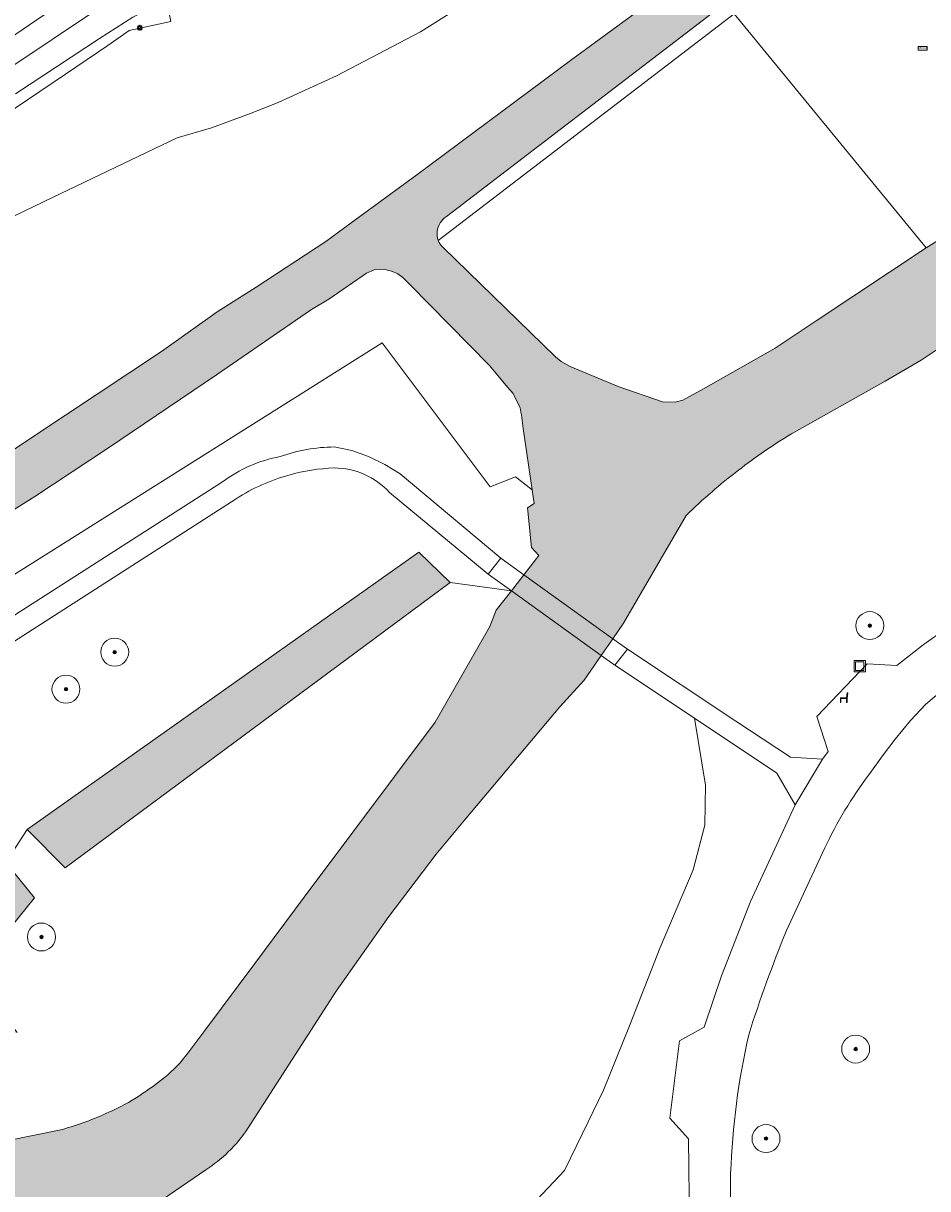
# Model space of a CAD drawing. Header units: metres. Extents: x 125349 to 128236, y 501602 to 503797.
# Tile 153 of 256: x 126909 to 126974, y 501861 to 501944. Entities that reach past the tile are written whole.
import ezdxf
from ezdxf.enums import TextEntityAlignment as Align

# ---------------------------------------------------------------- set-up
doc = ezdxf.new("R2010")
doc.units = ezdxf.units.M
doc.layers.get('0').update_dxf_attribs({"linetype": 'CONTINUOUS'})
for name, color, linetype, lineweight in [('B-WE-GK-KEERWAND_DAMWAND-G', 30, 'CONTINUOUS', 18), ('B-WE-GR-BEPLANTING_CULTUUR_BOSPLANTSOEN-GV', 90, 'CONTINUOUS', 18), ('B-WE-GR-BEPLANTING_CULTUUR_HEESTERS-GV', 90, 'CONTINUOUS', 18), ('B-WE-GR-BOOM-S-500', 90, 'CONTINUOUS', 18), ('B-WE-GR-GROENVOORZIENING-GV', 80, 'CONTINUOUS', 18), ('B-WE-IE-MEUBILAIR-S', 7, 'CONTINUOUS', 18), ('B-WE-IE-MEUBILAIR_WEGMEUBILAIR-S', 7, 'CONTINUOUS', 18), ('B-WE-IE-MEUBILAIR_WEGMEUBILAIR_AFVALBAK-S', 7, 'CONTINUOUS', 18), ('B-WE-KW-KUNSTWERK_DEK-GV', 170, 'CONTINUOUS', 18), ('B-WE-OG-TERREIN_BEGROEID-GV', 7, 'CONTINUOUS', 18), ('B-WE-OG-WATER-GV', 130, 'CONTINUOUS', 18), ('B-WE-OG-WATER_SLOOT-GV', 120, 'CONTINUOUS', 18), ('B-WE-VH-GESLOTENVERHARDING-GV', 10, 'CONTINUOUS', 18), ('B-WE-VH-GESLOTENVERHARDING_ASFALT-GV', 10, 'CONTINUOUS', 18), ('B-WE-VW-MARKERING_PICTOGRAM-G', 7, 'CONTINUOUS', 18)]:
    doc.layers.add(name, color=color, linetype=linetype, lineweight=lineweight)
doc.layers.add('B-WE-OG-WATER-V', color=7, linetype='CONTINUOUS', lineweight=18, true_color=0xbee8ff)
doc.layers.add('B-WE-OG-WATER_SLOOT-V', color=7, linetype='CONTINUOUS', lineweight=18, true_color=0x73e9ff)
doc.styles.add('NLCS-ISO', font='NLCS-ISO.ttf')

# ---------------------------------------------------------------- blocks, each defined once
blk = doc.blocks.new('SIE-WEG_AFVALBAK-SO')
at = {"color": 0, "linetype": 'ByBlock', "lineweight": 18}
for points in [[(-2, -2), (2, -2), (2, 2), (-2, 2)], [(-1.5, -1.5), (1.5, -1.5), (1.5, 1.5), (-1.5, 1.5)]]:
    blk.add_lwpolyline(points, close=True, dxfattribs=at)
blk = doc.blocks.new('SIE-MEUBILAIR_BORD_STRAATNAAM-SO')
blk.add_lwpolyline([(-1.625, -0.625), (1.625, -0.625), (1.625, 0.625), (-1.625, 0.625)], close=True)
at = {"style": 'NLCS-ISO'}
blk.add_text('straat', height=0.75, dxfattribs=at).set_placement((0, 0.07594648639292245), align=Align.MIDDLE_CENTER)
blk = doc.blocks.new('SIE-MEUBILAIR_BORD_WEGWIJZER-SO')
blk.add_lwpolyline([(-0.75, -0.75), (0.75, -0.75), (0.75, 0.75), (-0.75, 0.75)], close=True)
at = {"style": 'NLCS-ISO'}
blk.add_text('ww', height=0.75, dxfattribs=at).set_placement((0, 0.125), align=Align.MIDDLE_CENTER)
blk = doc.blocks.new('SIE-MEUBILAIR_PAAL_LICHTMAST-SO')
for points in [[(-0.625, 0), (-1, 0)], [(-0.7071067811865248, 0.7071067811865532), (-0.4419417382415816, 0.44194173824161)], [(0, 1), (0, 0.625)], [(0.44194173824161, 0.4419417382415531), (0.7071067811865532, 0.7071067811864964)], [(1, 0), (0.625, 0)], [(-0.7071067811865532, -0.7071067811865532), (-0.4419417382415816, -0.44194173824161)], [(0, -0.625), (0, -1)], [(0.4419417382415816, -0.4419417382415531), (0.7071067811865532, -0.7071067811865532)]]:
    blk.add_lwpolyline(points)
blk.add_circle((0, 0), 0.5)
blk = doc.blocks.new('SIE-WEG_ZITBANK-SO')
at = {"color": 0, "linetype": 'ByBlock', "lineweight": 18}
blk.add_lwpolyline([(-0.9124999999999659, -1.631292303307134), (-0.9124999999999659, -0.1999999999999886), (1.087500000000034, -0.1999999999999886), (1.087500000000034, -1.631292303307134), (1.287500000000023, -1.631292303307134), (1.287500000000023, -0.2124515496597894), (1.536122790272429, 1.776530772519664), (1.334566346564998, 1.776530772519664), (1.112500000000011, 0), (-1.112499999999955, 0), (-1.112499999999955, -1.631292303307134)], close=True, dxfattribs=at)
blk = doc.blocks.new('SGR-BOOM_01-SO')
at = {"linetype": 'ByBlock', "lineweight": 18}
h = blk.add_hatch(color=0, dxfattribs=at)
h.dxf.hatch_style = 1
edge = h.paths.add_edge_path()
edge.add_arc((0, 0), 0.25, 0, 360)
at = {"color": 0, "linetype": 'ByBlock', "lineweight": 18}
for radius in [2, 0.25]:
    blk.add_circle((0, 0), radius, dxfattribs=at)

msp = doc.modelspace()

# ---------------------------------------------------------------- hatches: boundary and pattern name
at = {"layer": 'B-WE-OG-WATER-V'}
msp.add_hatch(color=256, dxfattribs=at).paths.add_polyline_path([(126939.881, 501903.983), (126937.62, 501906.172), (126909.617, 501886.313), (126912.331, 501883.576)])
h = msp.add_hatch(color=256, dxfattribs=at)
edge = h.paths.add_edge_path()
edge.add_line((126894.983, 501872.929), (126895.695, 501870.726))
edge.add_arc((126900.2997193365, 501896.3478502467), 26.03233854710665, 259.8116521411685, 273.6390271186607)
edge.add_arc((126900.0997031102, 501897.0534247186), 26.74963357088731, 273.9706634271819, 289.1823883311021)
edge.add_line((126908.889, 501871.789), (126905.719, 501875.988))
edge.add_line((126905.719, 501875.988), (126910.142, 501881.414))
edge.add_line((126910.142, 501881.414), (126908.079, 501883.954))
edge.add_line((126908.079, 501883.954), (126894.983, 501872.929))
at = {"layer": 'B-WE-OG-WATER_SLOOT-V'}
h = msp.add_hatch(color=256, dxfattribs=at)
edge = h.paths.add_edge_path()
edge.add_line((127094.3, 501993.814), (127096.143, 501994.743))
edge.add_line((127096.143, 501994.743), (127100.236, 501997.202))
edge.add_line((127100.236, 501997.202), (127103.694, 501999.28))
edge.add_line((127103.694, 501999.28), (127104.776, 502000))
edge.add_line((127104.776, 502000), (127105.553, 502000.518))
edge.add_line((127105.553, 502000.518), (127108.717, 502002.751))
edge.add_arc((127072.174506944, 502049.8297442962), 59.59666067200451, 307.8185929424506, 318.0726703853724)
edge.add_arc((127071.8661325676, 502049.9576134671), 59.91163227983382, 318.1787457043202, 328.3553430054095)
edge.add_line((127122.87, 502018.525), (127126.861, 502024.853))
edge.add_line((127126.861, 502024.853), (127132.166, 502033.477))
edge.add_line((127132.166, 502033.477), (127132.671, 502034.425))
edge.add_arc((127130.1143154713, 502035.3242463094), 2.710217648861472, 340.6220229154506, 381.6695027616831)
edge.add_arc((127130.1437127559, 502035.2561767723), 2.709046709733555, 23.23719465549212, 44.67900046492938)
edge.add_arc((127130.1356300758, 502035.2505256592), 2.718767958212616, 44.64391315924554, 65.98737231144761)
edge.add_arc((127129.5055395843, 502033.7402402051), 4.35492962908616, 66.50091413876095, 89.493987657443)
edge.add_line((127129.544, 502038.095), (127127.738, 502037.935))
edge.add_line((127127.738, 502037.935), (127127.326, 502037.866))
edge.add_line((127127.326, 502037.866), (127127.051, 502037.715))
edge.add_line((127127.051, 502037.715), (127126.379, 502036.894))
edge.add_line((127126.379, 502036.894), (127125.6, 502035.986))
edge.add_line((127125.6, 502035.986), (127123.881, 502033.43))
edge.add_line((127123.881, 502033.43), (127123.342, 502032.674))
edge.add_line((127123.342, 502032.674), (127123.422, 502032.273))
edge.add_line((127123.422, 502032.273), (127122.402, 502030.393))
edge.add_line((127122.402, 502030.393), (127121.394, 502028.605))
edge.add_line((127121.394, 502028.605), (127120.385, 502026.841))
edge.add_line((127120.385, 502026.841), (127118.609, 502024.124))
edge.add_line((127118.609, 502024.124), (127116.855, 502021.466))
edge.add_line((127116.855, 502021.466), (127114.621, 502018.291))
edge.add_line((127114.621, 502018.291), (127113.314, 502016.537))
edge.add_line((127113.314, 502016.537), (127111.824, 502015.197))
edge.add_line((127111.824, 502015.197), (127110.793, 502013.902))
edge.add_line((127110.793, 502013.902), (127109.269, 502012.297))
edge.add_line((127109.269, 502012.297), (127107.045, 502009.971))
edge.add_line((127107.045, 502009.971), (127105.498, 502008.423))
edge.add_line((127105.498, 502008.423), (127104.73, 502007.575))
edge.add_line((127104.73, 502007.575), (127103.045, 502006.131))
edge.add_line((127103.045, 502006.131), (127100.937, 502004.275))
edge.add_line((127100.937, 502004.275), (127098.679, 502002.636))
edge.add_line((127098.679, 502002.636), (127096.41, 502001.341))
edge.add_line((127096.41, 502001.341), (127094.221, 502000.252))
edge.add_line((127094.221, 502000.252), (127093.34, 502000.05))
edge.add_line((127093.34, 502000.05), (127092.481, 502000.131))
edge.add_line((127092.481, 502000.131), (127092.108, 502000.067))
edge.add_line((127092.108, 502000.067), (127091.654, 501999.791))
edge.add_line((127091.654, 501999.791), (127091.524, 501999.683))
edge.add_line((127091.524, 501999.683), (127090.811, 501999.094))
edge.add_line((127090.811, 501999.094), (127089.807, 501998.316))
edge.add_line((127089.807, 501998.316), (127088.17, 501997.473))
edge.add_line((127088.17, 501997.473), (127086.678, 501996.906))
edge.add_line((127086.678, 501996.906), (127084.069, 501996.241))
edge.add_line((127084.069, 501996.241), (127080.811, 501995.139))
edge.add_line((127080.811, 501995.139), (127077.57, 501993.989))
edge.add_line((127077.57, 501993.989), (127073.485, 501993.032))
edge.add_line((127073.485, 501993.032), (127069.644, 501992.368))
edge.add_line((127069.644, 501992.368), (127065.787, 501991.854))
edge.add_line((127065.787, 501991.854), (127056.618, 501991.488))
edge.add_line((127056.618, 501991.488), (127050.155, 501990.937))
edge.add_line((127050.155, 501990.937), (127045.364, 501990.021))
edge.add_line((127045.364, 501990.021), (127043.05, 501989.373))
edge.add_line((127043.05, 501989.373), (127042.279, 501989.236))
edge.add_arc((127041.9708636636, 501992.0542308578), 2.835026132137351, 249.54278886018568, 276.23975136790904, ccw=False)
edge.add_arc((127041.9620549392, 501992.0352165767), 2.814132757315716, 217.7849215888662, 249.5755185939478, ccw=False)
edge.add_line((127039.738, 501990.311), (127040.261, 501992.857))
edge.add_line((127040.261, 501992.857), (127037.816, 501993.53))
edge.add_line((127037.816, 501993.53), (127035.903, 501992.196))
edge.add_arc((127032.9114983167, 501995.9578947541), 4.806343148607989, 284.8461400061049, 308.49212117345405, ccw=False)
edge.add_arc((127032.9089896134, 501995.9252392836), 4.775432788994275, 253.9912384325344, 284.9756237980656, ccw=False)
edge.add_line((127031.592, 501991.335), (127023.547, 501992.408))
edge.add_arc((127020.0261086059, 501962.7450892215), 29.87113911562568, 83.23084807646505, 95.72952152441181)
edge.add_arc((127020.2822160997, 501961.5766969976), 31.05956958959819, 95.98443235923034, 103.6812512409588)
edge.add_arc((127016.7233418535, 501972.3740419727), 19.74754395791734, 101.0571479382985, 115.8341540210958)
edge.add_arc((127016.8106758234, 501972.3871306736), 19.77400040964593, 116.0784437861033, 130.3990588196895)
edge.add_line((127003.995, 501987.446), (127001.785, 501985.57))
edge.add_line((127001.785, 501985.57), (127000, 501984.055))
edge.add_line((127000, 501984.055), (126997.219, 501981.694))
edge.add_line((126997.219, 501981.694), (126991.217, 501976.387))
edge.add_line((126991.217, 501976.387), (126984.583, 501970.478))
edge.add_line((126984.583, 501970.478), (126976.179, 501963.242))
edge.add_line((126976.179, 501963.242), (126968.434, 501956.598))
edge.add_line((126968.434, 501956.598), (126968.472, 501955.747))
edge.add_line((126968.472, 501955.747), (126968.621, 501955.492))
edge.add_arc((126970.0251317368, 501955.5821526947), 1.407022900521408, 183.6736500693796, 207.8430974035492)
edge.add_arc((126970.0384172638, 501955.5837590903), 1.419528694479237, 207.6499781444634, 262.6167598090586)
edge.add_arc((126970.023397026, 501955.7334820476), 1.566452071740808, 263.8654411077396, 302.0651435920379)
edge.add_line((126970.855, 501954.406), (126986.945, 501967.94))
edge.add_arc((126988.3309801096, 501966.8341456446), 1.773091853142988, 89.06220792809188, 141.4141178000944, ccw=False)
edge.add_arc((126988.39967833, 501966.7736629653), 1.833766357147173, 40.31129564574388, 91.23984076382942, ccw=False)
edge.add_line((126989.798, 501967.96), (126999.488, 501960.161))
edge.add_arc((126983.8168688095, 501950.9719051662), 18.1665576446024, 27.02354249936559, 30.386117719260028, ccw=False)
edge.add_arc((126993.1014530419, 501955.5249958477), 7.828625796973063, 19.544689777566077, 28.213130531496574, ccw=False)
edge.add_arc((126993.9527724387, 501956.0313942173), 6.859646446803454, 2.2775627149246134, 17.93729103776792, ccw=False)
edge.add_arc((126990.0362268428, 501954.8077207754), 10.87420828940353, -6.885817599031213, 7.908929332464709, ccw=False)
edge.add_arc((126990.4989828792, 501954.7087628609), 10.40301381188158, 340.62752329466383, 353.34970958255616, ccw=False)
edge.add_line((127000.313, 501951.258), (127000, 501950.366))
edge.add_line((127000, 501950.366), (126998.793, 501946.425))
edge.add_arc((126988.5183344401, 501949.9312962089), 10.85646652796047, 323.59433513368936, 341.15746027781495, ccw=False)
edge.add_arc((126987.5158998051, 501950.8352928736), 12.20050262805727, 313.28562210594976, 322.9714924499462, ccw=False)
edge.add_line((126995.881, 501941.954), (126987.298, 501936.175))
edge.add_line((126987.298, 501936.175), (126978.083, 501930.612))
edge.add_line((126978.083, 501930.612), (126976.361, 501929.482))
edge.add_line((126976.361, 501929.482), (126973.929, 501927.959))
edge.add_line((126973.929, 501927.959), (126966.054, 501922.717))
edge.add_line((126966.054, 501922.717), (126963.126, 501920.758))
edge.add_line((126963.126, 501920.758), (126957.782, 501917.731))
edge.add_line((126957.782, 501917.731), (126956.522, 501917.049))
edge.add_line((126956.522, 501917.049), (126955.97, 501916.907))
edge.add_line((126955.97, 501916.907), (126955.07, 501916.919))
edge.add_line((126955.07, 501916.919), (126951.885, 501918.014))
edge.add_line((126951.885, 501918.014), (126948.455, 501919.463))
edge.add_line((126948.455, 501919.463), (126947.81, 501919.822))
edge.add_line((126947.81, 501919.822), (126947.409, 501920.152))
edge.add_line((126947.409, 501920.152), (126939.368, 501927.968))
edge.add_arc((126940.3177504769, 501928.9804031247), 1.388159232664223, 200.9085704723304, 226.8288644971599, ccw=False)
edge.add_arc((126940.343103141, 501928.9851634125), 1.41354878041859, 174.526307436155, 200.7220775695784, ccw=False)
edge.add_arc((126940.4712310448, 501928.9166319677), 1.548642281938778, 124.10008010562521, 172.4541110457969, ccw=False)
edge.add_line((126939.603, 501930.199), (126959.424, 501945.373))
edge.add_arc((126958.2740042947, 501946.8604293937), 1.880142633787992, 307.7091535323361, 353.7578436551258)
edge.add_arc((126958.2947797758, 501946.8518413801), 1.858567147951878, 353.9513867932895, 392.2281395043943)
edge.add_arc((126958.3121256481, 501946.855878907), 1.84174979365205, 32.40966147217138, 49.38725333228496)
edge.add_arc((126958.8446491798, 501946.2843207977), 2.079341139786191, 71.30910393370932, 101.8966302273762)
edge.add_arc((126958.7557158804, 501945.87810226), 2.464424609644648, 97.92333546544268, 132.0530169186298)
edge.add_line((126957.105, 501947.708), (126948.566, 501941.421))
edge.add_line((126948.566, 501941.421), (126937.497, 501933.173))
edge.add_line((126937.497, 501933.173), (126932.798, 501929.737))
edge.add_line((126932.798, 501929.737), (126930.979, 501928.412))
edge.add_line((126930.979, 501928.412), (126925.981, 501925.131))
edge.add_line((126925.981, 501925.131), (126923.206, 501923.369))
edge.add_line((126923.206, 501923.369), (126919.215, 501920.524))
edge.add_line((126919.215, 501920.524), (126912.349, 501915.968))
edge.add_line((126912.349, 501915.968), (126908.159, 501913.176))
edge.add_line((126908.159, 501913.176), (126902.659, 501909.702))
edge.add_line((126902.659, 501909.702), (126896.303, 501905.839))
edge.add_line((126896.303, 501905.839), (126889.998, 501902.026))
edge.add_line((126889.998, 501902.026), (126885.308, 501899.241))
edge.add_line((126885.308, 501899.241), (126880.517, 501896.357))
edge.add_line((126880.517, 501896.357), (126876.43, 501893.813))
edge.add_line((126876.43, 501893.813), (126870.678, 501890.242))
edge.add_line((126870.678, 501890.242), (126864.571, 501886.226))
edge.add_line((126864.571, 501886.226), (126859.018, 501882.603))
edge.add_line((126859.018, 501882.603), (126851.851, 501877.901))
edge.add_line((126851.851, 501877.901), (126850.136, 501876.875))
edge.add_line((126850.136, 501876.875), (126848.322, 501875.9))
edge.add_line((126848.322, 501875.9), (126847.775, 501875.536))
edge.add_arc((126857.3467040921, 501859.2482388), 18.89202699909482, 120.4411506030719, 125.0247450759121)
edge.add_arc((126855.0687888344, 501864.2127184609), 13.55498283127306, 129.1871421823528, 144.6200388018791)
edge.add_line((126844.017, 501872.061), (126843.198, 501870.937))
edge.add_line((126843.198, 501870.937), (126842.472, 501869.753))
edge.add_line((126842.472, 501869.753), (126841.862, 501868.503))
edge.add_line((126841.862, 501868.503), (126841.397, 501867.193))
edge.add_line((126841.397, 501867.193), (126840.52, 501865.255))
edge.add_line((126840.52, 501865.255), (126839.612, 501861.166))
edge.add_line((126839.612, 501861.166), (126839.333, 501859.119))
edge.add_line((126839.333, 501859.119), (126839.109, 501857.421))
edge.add_line((126839.109, 501857.421), (126839.016, 501854.371))
edge.add_line((126839.016, 501854.371), (126839.2, 501839.162))
edge.add_line((126839.2, 501839.162), (126839.32, 501836.919))
edge.add_arc((126849.5812862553, 501836.3098246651), 10.27935261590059, 176.6025449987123, 193.2602676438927)
edge.add_arc((126856.6804769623, 501836.1403622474), 17.24389925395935, 187.2908649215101, 203.443394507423)
edge.add_arc((126854.7775780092, 501834.0357173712), 14.70767912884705, 198.8655962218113, 217.1582815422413)
edge.add_arc((126852.3514912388, 501834.4327446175), 13.13538648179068, 224.9545161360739, 251.6123233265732)
edge.add_arc((126852.1765184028, 501841.3615900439), 19.79546597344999, 258.4351968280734, 269.211200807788)
edge.add_arc((126853.2741421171, 501835.8574207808), 14.35495857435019, 264.5229344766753, 280.9748022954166)
edge.add_line((126856.007, 501821.765), (126855.99, 501822.83))
edge.add_line((126855.99, 501822.83), (126859.72, 501823.78))
edge.add_line((126859.72, 501823.78), (126867.12, 501825.02))
edge.add_line((126867.12, 501825.02), (126875.35, 501825.43))
edge.add_line((126875.35, 501825.43), (126881.98, 501825.26))
edge.add_line((126881.98, 501825.26), (126885.95, 501824.72))
edge.add_line((126885.95, 501824.72), (126886.459, 501823.989))
edge.add_arc((126876.1104879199, 501737.4800045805), 87.12575962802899, 82.39298488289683, 83.17849103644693, ccw=False)
edge.add_arc((126870.6783829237, 501685.7835347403), 139.0940101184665, 80.83542543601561, 82.9940563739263, ccw=False)
edge.add_arc((126880.7049492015, 501741.3864494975), 82.6105111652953, 73.76572448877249, 81.55859363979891, ccw=False)
edge.add_arc((126867.4955321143, 501716.1480189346), 110.67862690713, 66.81885631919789, 70.85154221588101, ccw=False)
edge.add_line((126911.063, 501817.891), (126921.096, 501813.152))
edge.add_line((126921.096, 501813.152), (126930.683, 501808.566))
edge.add_line((126930.683, 501808.566), (126934.01, 501806.918))
edge.add_line((126934.01, 501806.918), (126935.994, 501805.79))
edge.add_line((126935.994, 501805.79), (126938.672, 501804.152))
edge.add_line((126938.672, 501804.152), (126940.06, 501803.282))
edge.add_line((126940.06, 501803.282), (126941.897, 501802.403))
edge.add_arc((126943.4544909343, 501806.8975667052), 4.756774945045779, 250.8873925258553, 290.1872076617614)
edge.add_arc((126943.6462862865, 501806.9080202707), 4.703985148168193, 287.9500896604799, 328.896370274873)
edge.add_line((126947.674, 501804.478), (126949.077, 501807.907))
edge.add_line((126949.077, 501807.907), (126949.128, 501808.094))
edge.add_line((126949.128, 501808.094), (126949.728, 501810.271))
edge.add_line((126949.728, 501810.271), (126952.821, 501821.507))
edge.add_arc((126945.8884696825, 501822.9263104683), 7.076328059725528, 348.4296131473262, 381.3539312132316)
edge.add_arc((126945.9670814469, 501822.9284563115), 7.002382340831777, 21.57179616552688, 59.45306834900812)
edge.add_line((126949.526, 501828.959), (126948.971, 501829.382))
edge.add_line((126948.971, 501829.382), (126947.051, 501830.845))
edge.add_line((126947.051, 501830.845), (126944.269, 501832.135))
edge.add_line((126944.269, 501832.135), (126941.824, 501832.57))
edge.add_line((126941.824, 501832.57), (126939.125, 501832.657))
edge.add_line((126939.125, 501832.657), (126934.92, 501832.318))
edge.add_arc((126918.2860756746, 501917.059476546), 86.35858547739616, 275.96197164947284, 281.10540869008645, ccw=False)
edge.add_arc((126918.0783958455, 501923.0591126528), 92.34828099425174, 271.0036638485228, 275.7034891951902, ccw=False)
edge.add_line((126919.696, 501830.725), (126912.035, 501830.137))
edge.add_line((126912.035, 501830.137), (126907.908, 501830.045))
edge.add_line((126907.908, 501830.045), (126903.781, 501829.952))
edge.add_line((126903.781, 501829.952), (126894.231, 501830.083))
edge.add_arc((126894.9605259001, 501865.0902942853), 35.01489484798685, 254.8271296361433, 268.8061714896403, ccw=False)
edge.add_arc((126899.1627569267, 501875.5028926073), 46.18354192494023, 248.6287058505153, 253.1763546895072, ccw=False)
edge.add_arc((126899.1156494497, 501875.4233204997), 46.092277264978, 245.0545609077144, 248.6471919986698, ccw=False)
edge.add_arc((126869.0299840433, 501809.7143579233), 26.17906461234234, 66.00471687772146, 74.90396339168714)
edge.add_arc((126859.970430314, 501780.3103110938), 56.93826128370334, 73.80806731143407, 78.60892617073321)
edge.add_arc((126875.0315377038, 501847.2840304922), 11.7914230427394, 230.5801157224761, 251.120078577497, ccw=False)
edge.add_arc((126875.1198958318, 501846.338165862), 11.13694188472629, 210.0100692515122, 227.1368803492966, ccw=False)
edge.add_arc((126874.4510878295, 501847.4499399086), 11.1893039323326, 199.6895500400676, 216.6676301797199, ccw=False)
edge.add_arc((126877.9412468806, 501850.7443435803), 15.70390079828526, 190.0644320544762, 206.7338309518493, ccw=False)
edge.add_arc((126879.0909074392, 501850.9289563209), 16.86814316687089, 178.2095069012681, 189.9994274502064, ccw=False)
edge.add_arc((126869.5455057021, 501851.3504144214), 7.315267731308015, 152.8546565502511, 179.1729874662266, ccw=False)
edge.add_arc((126868.6526056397, 501852.0952639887), 6.186157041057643, 124.9137945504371, 155.2210206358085, ccw=False)
edge.add_arc((126874.7596681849, 501840.2170631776), 19.50414726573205, 104.46425832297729, 119.646476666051, ccw=False)
edge.add_arc((126877.867389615, 501828.299613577), 31.82010800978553, 98.16711275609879, 104.5228231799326, ccw=False)
edge.add_line((126873.347, 501859.797), (126874.05, 501860.239))
edge.add_line((126874.05, 501860.239), (126875.855, 501860.2))
edge.add_line((126875.855, 501860.2), (126876.542, 501859.347))
edge.add_line((126876.542, 501859.347), (126879.887, 501858.95))
edge.add_line((126879.887, 501858.95), (126884.422, 501857.836))
edge.add_line((126884.422, 501857.836), (126887.813, 501857.138))
edge.add_line((126887.813, 501857.138), (126888.837, 501856.948))
edge.add_line((126888.837, 501856.948), (126889.858, 501856.759))
edge.add_line((126889.858, 501856.759), (126895.046, 501855.886))
edge.add_line((126895.046, 501855.886), (126898.191, 501855.491))
edge.add_line((126898.191, 501855.491), (126901.389, 501855.297))
edge.add_line((126901.389, 501855.297), (126904.538, 501855.152))
edge.add_line((126904.538, 501855.152), (126907.739, 501855.601))
edge.add_line((126907.739, 501855.601), (126913.64, 501857.265))
edge.add_line((126913.64, 501857.265), (126918.073, 501858.981))
edge.add_line((126918.073, 501858.981), (126922.386, 501861.954))
edge.add_arc((126917.0523135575, 501870.3481392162), 9.945339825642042, 302.4321219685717, 314.3137591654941)
edge.add_arc((126916.8905231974, 501870.5646311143), 10.21333145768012, 314.1147564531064, 326.7316807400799)
edge.add_line((126925.43, 501864.962), (126928.575, 501869.846))
edge.add_line((126928.575, 501869.846), (126931.719, 501874.729))
edge.add_line((126931.719, 501874.729), (126935.495, 501880.078))
edge.add_line((126935.495, 501880.078), (126938.859, 501884.533))
edge.add_line((126938.859, 501884.533), (126940.907, 501886.977))
edge.add_line((126940.907, 501886.977), (126947.717, 501895.102))
edge.add_line((126947.717, 501895.102), (126949.461, 501897.01))
edge.add_line((126949.461, 501897.01), (126950.681, 501898.771))
edge.add_line((126950.681, 501898.771), (126951.512, 501899.971))
edge.add_line((126951.512, 501899.971), (126952.273, 501901.07))
edge.add_line((126952.273, 501901.07), (126956.754, 501908.795))
edge.add_arc((126986.7542065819, 501877.8310085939), 43.11358438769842, 127.50723569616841, 134.0942847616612, ccw=False)
edge.add_arc((126983.4737330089, 501882.6484127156), 37.29616382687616, 120.9566175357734, 128.0154452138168, ccw=False)
edge.add_line((126964.289, 501914.632), (126970.994, 501918.396))
edge.add_line((126970.994, 501918.396), (126973.565, 501919.911))
edge.add_line((126973.565, 501919.911), (126976.14, 501921.625))
edge.add_line((126976.14, 501921.625), (126976.746, 501922.017))
edge.add_line((126976.746, 501922.017), (126979.479, 501923.288))
edge.add_line((126979.479, 501923.288), (126981.27, 501923.97))
edge.add_line((126981.27, 501923.97), (126984.841, 501925.105))
edge.add_line((126984.841, 501925.105), (126988.206, 501926.158))
edge.add_line((126988.206, 501926.158), (126992.628, 501927.647))
edge.add_line((126992.628, 501927.647), (126996.345, 501928.795))
edge.add_line((126996.345, 501928.795), (127000, 501929.904))
edge.add_line((127000, 501929.904), (127002.528, 501930.572))
edge.add_line((127002.528, 501930.572), (127008.716, 501934.368))
edge.add_arc((127002.5191024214, 501944.5370902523), 11.90848168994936, 301.3575297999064, 318.4852773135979)
edge.add_arc((127002.6177289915, 501944.4213750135), 11.75795329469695, 318.5889489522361, 331.055665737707)
edge.add_line((127012.907, 501938.731), (127013.632, 501940.336))
edge.add_line((127013.632, 501940.336), (127014.454, 501942.154))
edge.add_line((127014.454, 501942.154), (127015.242, 501945.224))
edge.add_line((127015.242, 501945.224), (127015.979, 501948.092))
edge.add_line((127015.979, 501948.092), (127016.959, 501951.785))
edge.add_line((127016.959, 501951.785), (127017.656, 501954.412))
edge.add_line((127017.656, 501954.412), (127021.095, 501960.901))
edge.add_line((127021.095, 501960.901), (127023.307, 501965.075))
edge.add_line((127023.307, 501965.075), (127027.412, 501969.672))
edge.add_line((127027.412, 501969.672), (127030.113, 501972.697))
edge.add_line((127030.113, 501972.697), (127033.87, 501975.414))
edge.add_line((127033.87, 501975.414), (127036.547, 501977.348))
edge.add_arc((127062.5423525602, 501938.4974888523), 46.74527324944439, 115.38326092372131, 123.7869649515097, ccw=False)
edge.add_arc((127062.6018677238, 501938.3347328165), 46.91783207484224, 108.09949016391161, 115.36372276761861, ccw=False)
edge.add_line((127048.026, 501982.931), (127052.962, 501984.22))
edge.add_line((127052.962, 501984.22), (127057.127, 501985.308))
edge.add_line((127057.127, 501985.308), (127074.025, 501986.845))
edge.add_line((127074.025, 501986.845), (127083.397, 501988.611))
edge.add_line((127083.397, 501988.611), (127087.964, 501990.59))
edge.add_line((127087.964, 501990.59), (127090.992, 501991.902))
edge.add_line((127090.992, 501991.902), (127094.3, 501993.814))
edge = h.paths.add_edge_path(flags=16)
edge.add_line((127014.837, 501988.419), (127018.479, 501989.388))
edge.add_line((127018.479, 501989.388), (127022.961, 501988.907))
edge.add_line((127022.961, 501988.907), (127026.668, 501988.509))
edge.add_line((127026.668, 501988.509), (127029.809, 501987.799))
edge.add_arc((127028.9257324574, 501985.6969579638), 2.280075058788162, 21.510580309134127, 67.20809783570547, ccw=False)
edge.add_arc((127028.7612601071, 501985.699859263), 2.432844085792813, -2.894683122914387, 20.026544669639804, ccw=False)
edge.add_line((127031.191, 501985.577), (127030.226, 501984.144))
edge.add_line((127030.226, 501984.144), (127027.954, 501981.011))
edge.add_line((127027.954, 501981.011), (127025.362, 501977.438))
edge.add_line((127025.362, 501977.438), (127016.107, 501966.216))
edge.add_arc((127007.3687921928, 501979.3228762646), 15.75266584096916, 292.67697263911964, 303.6909460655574, ccw=False)
edge.add_arc((127007.0780430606, 501980.2218344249), 16.69440603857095, 285.1284006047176, 292.40821647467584, ccw=False)
edge.add_line((127011.435, 501964.106), (127008.773, 501963.85))
edge.add_line((127008.773, 501963.85), (127006.138, 501963.596))
edge.add_line((127006.138, 501963.596), (127004.174, 501963.828))
edge.add_line((127004.174, 501963.828), (127002.183, 501964.063))
edge.add_arc((127003.0474814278, 501972.970569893), 8.949420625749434, 250.0912732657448, 264.4567930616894, ccw=False)
edge.add_arc((127003.1054204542, 501973.182439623), 9.16837481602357, 234.77343575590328, 250.20169875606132, ccw=False)
edge.add_line((126997.817, 501965.693), (126992.384, 501970.482))
edge.add_arc((126993.0547178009, 501971.6144854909), 1.316201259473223, 135.7450269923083, 239.3637393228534, ccw=False)
edge.add_line((126992.112, 501972.533), (126996.419, 501976.414))
edge.add_line((126996.419, 501976.414), (127000, 501979.604))
edge.add_line((127000, 501979.604), (127002.591, 501981.946))
edge.add_line((127002.591, 501981.946), (127003.701, 501982.986))
edge.add_line((127003.701, 501982.986), (127010.543, 501987.275))
edge.add_line((127010.543, 501987.275), (127014.837, 501988.419))
edge = h.paths.add_edge_path(flags=16)
edge.add_line((126861.841, 501880.055), (126861.827, 501880.109))
edge.add_line((126861.827, 501880.109), (126863.5, 501881.239))
edge.add_line((126863.5, 501881.239), (126865.307, 501882.428))
edge.add_line((126865.307, 501882.428), (126870.87, 501886.088))
edge.add_line((126870.87, 501886.088), (126878.239, 501890.886))
edge.add_line((126878.239, 501890.886), (126886.915, 501896.167))
edge.add_line((126886.915, 501896.167), (126890.143, 501898.122))
edge.add_line((126890.143, 501898.122), (126895.336, 501901.101))
edge.add_line((126895.336, 501901.101), (126901.841, 501904.911))
edge.add_line((126901.841, 501904.911), (126910.167, 501910.146))
edge.add_line((126910.167, 501910.146), (126915.417, 501913.624))
edge.add_line((126915.417, 501913.624), (126923.142, 501918.868))
edge.add_line((126923.142, 501918.868), (126929.959, 501923.524))
edge.add_line((126929.959, 501923.524), (126931.181, 501924.282))
edge.add_line((126931.181, 501924.282), (126933.884, 501926.129))
edge.add_line((126933.884, 501926.129), (126934.434, 501926.378))
edge.add_line((126934.434, 501926.378), (126934.884, 501926.427))
edge.add_line((126934.884, 501926.427), (126935.284, 501926.377))
edge.add_line((126935.284, 501926.377), (126935.684, 501926.276))
edge.add_line((126935.684, 501926.276), (126936.134, 501926.076))
edge.add_line((126936.134, 501926.076), (126936.484, 501925.825))
edge.add_line((126936.484, 501925.825), (126936.983, 501925.325))
edge.add_line((126936.983, 501925.325), (126942.677, 501919.516))
edge.add_line((126942.677, 501919.516), (126943.976, 501917.964))
edge.add_line((126943.976, 501917.964), (126944.375, 501917.514))
edge.add_line((126944.375, 501917.514), (126944.625, 501917.013))
edge.add_line((126944.625, 501917.013), (126944.862, 501916.569))
edge.add_arc((126932.2976438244, 501913.9530852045), 12.83378573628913, 4.714932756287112, 11.761036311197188, ccw=False)
edge.add_line((126945.088, 501915.008), (126945.727, 501910.623))
edge.add_line((126945.727, 501910.623), (126945.871, 501909.64))
edge.add_line((126945.871, 501909.64), (126945.403, 501909.347))
edge.add_line((126945.403, 501909.347), (126945.7, 501906.487))
edge.add_line((126945.7, 501906.487), (126946.225, 501905.913))
edge.add_line((126946.225, 501905.913), (126945.152, 501904.548))
edge.add_line((126945.152, 501904.548), (126944.249, 501903.4))
edge.add_line((126944.249, 501903.4), (126943.16, 501902.015))
edge.add_line((126943.16, 501902.015), (126942.706, 501900.831))
edge.add_line((126942.706, 501900.831), (126938.793, 501893.988))
edge.add_line((126938.793, 501893.988), (126932.982, 501886.216))
edge.add_line((126932.982, 501886.216), (126929.414, 501881.464))
edge.add_line((126929.414, 501881.464), (126925.896, 501876.712))
edge.add_line((126925.896, 501876.712), (126922.328, 501871.91))
edge.add_line((126922.328, 501871.91), (126921.104, 501870.29))
edge.add_arc((126913.0816770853, 501876.3703941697), 10.06622363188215, 309.1131973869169, 322.84026134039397, ccw=False)
edge.add_arc((126908.3914626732, 501881.9776876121), 17.37606990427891, 302.2360204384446, 309.4487293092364, ccw=False)
edge.add_arc((126910.0494661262, 501878.5397509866), 13.59051942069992, 293.36825120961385, 304.0549988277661, ccw=False)
edge.add_arc((126905.8216429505, 501887.0204741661), 23.0583304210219, 285.8698117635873, 294.65362208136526, ccw=False)
edge.add_line((126912.127, 501864.841), (126904.099, 501863.207))
edge.add_arc((126898.2382230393, 501881.3821875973), 19.09675759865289, 276.3066631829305, 287.8724524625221, ccw=False)
edge.add_arc((126898.8175826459, 501881.1487055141), 18.80909496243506, 261.042583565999, 274.6304024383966, ccw=False)
edge.add_line((126895.889, 501862.569), (126886.838, 501866.005))
edge.add_line((126886.838, 501866.005), (126884.942, 501866.771))
edge.add_line((126884.942, 501866.771), (126881.07, 501868.337))
edge.add_line((126881.07, 501868.337), (126878.833, 501869.269))
edge.add_line((126878.833, 501869.269), (126875.949, 501870.26))
edge.add_line((126875.949, 501870.26), (126874.139, 501870.722))
edge.add_line((126874.139, 501870.722), (126861.881, 501868.031))
edge.add_line((126861.881, 501868.031), (126858.582, 501866.336))
edge.add_line((126858.582, 501866.336), (126849.939, 501862.078))
edge.add_line((126849.939, 501862.078), (126849.049, 501861.061))
edge.add_line((126849.049, 501861.061), (126847.396, 501860.87))
edge.add_line((126847.396, 501860.87), (126845.998, 501860.743))
edge.add_line((126845.998, 501860.743), (126845.045, 501861.315))
edge.add_line((126845.045, 501861.315), (126846.697, 501867.861))
edge.add_line((126846.697, 501867.861), (126847.714, 501869.64))
edge.add_line((126847.714, 501869.64), (126848.159, 501870.721))
edge.add_line((126848.159, 501870.721), (126850.331, 501872.174))
edge.add_line((126850.331, 501872.174), (126861.841, 501880.055))

# ---------------------------------------------------------------- linework, layer by layer
at = {"layer": 'B-WE-GK-KEERWAND_DAMWAND-G', "flags": 128}
for points in [[(126946.225, 501905.913), (126944.249, 501903.4), (126943.16, 501902.015)], [(126949.461, 501897.01), (126950.681, 501898.771), (126951.512, 501899.971), (126952.273, 501901.07)]]:
    msp.add_lwpolyline(points, dxfattribs=at)
at = {"layer": 'B-WE-GR-BEPLANTING_CULTUUR_BOSPLANTSOEN-GV', "flags": 128}
for points in [[(126973.929, 501927.959), (126960.183, 501944.693), (126939.021, 501928.485)], [(126939.368, 501927.968), (126947.409, 501920.152), (126947.81, 501919.822), (126948.455, 501919.463), (126951.885, 501918.014), (126955.07, 501916.919), (126955.97, 501916.907), (126956.522, 501917.049), (126957.782, 501917.731), (126963.126, 501920.758), (126966.054, 501922.717), (126973.929, 501927.959)], [(126944.862, 501916.569), (126944.625, 501917.013), (126944.375, 501917.514), (126943.976, 501917.964), (126942.677, 501919.516), (126936.983, 501925.325), (126936.484, 501925.825), (126936.134, 501926.076), (126935.684, 501926.276), (126935.284, 501926.377), (126934.884, 501926.427), (126934.434, 501926.378), (126933.884, 501926.129), (126931.181, 501924.282), (126929.959, 501923.524), (126923.142, 501918.868), (126915.417, 501913.624), (126910.167, 501910.146), (126901.841, 501904.911)], [(126979.479, 501923.288), (126976.746, 501922.017), (126976.14, 501921.625), (126973.565, 501919.911), (126970.994, 501918.396), (126964.289, 501914.632)], [(126861.841, 501880.055), (126862.712, 501876.567), (126863.729, 501874.407), (126865.508, 501873.787), (126869.534, 501879.906), (126935.004, 501921.156), (126942.724, 501910.834), (126944.539, 501911.562), (126945.727, 501910.623)], [(126945.727, 501910.623), (126945.088, 501915.008)], [(126956.754, 501908.795), (126952.273, 501901.07), (126951.512, 501899.971), (126952.57, 501899.209), (126960.311, 501894.07), (126964.212, 501891.48), (126966.51, 501891.348), (126966.918, 501891.892), (126966.103, 501894.405), (126969.708, 501898.179), (126971.832, 501898.051), (126973.71, 501899.524), (126975.411, 501900.722), (126976.963, 501901.82), (126978.214, 501902.619), (126979.115, 501903.167), (126979.615, 501903.417), (126980.366, 501903.816), (126980.866, 501904.015), (126982.4, 501904.577)], [(126956.986, 501857.967), (126956.924, 501864.171), (126955.595, 501865.64), (126956.273, 501871.183), (126958.037, 501872.159), (126959.289, 501875.843), (126961.365, 501881.166), (126964.563, 501888.074), (126963.245, 501890.343), (126957.354, 501894.27), (126958.13, 501889.48), (126958.09, 501886.61), (126957.26, 501883.42), (126954.89, 501877.86), (126952.7, 501872.25), (126950.84, 501867.65), (126949.742, 501865.379), (126948.06, 501861.9), (126945.68, 501859.4)]]:
    msp.add_lwpolyline(points, dxfattribs=at)
at = {"layer": 'B-WE-GR-BEPLANTING_CULTUUR_BOSPLANTSOEN-GV'}
for points in [[(126939.021, 501928.485, 0.1135833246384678), (126939.368, 501927.968)], [(126945.088, 501915.008, 0.03075411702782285), (126944.862, 501916.569)], [(126964.289, 501914.632, 0.03080968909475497), (126960.504, 501912.032)], [(126960.504, 501912.032, 0.02874934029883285), (126956.754, 501908.795)]]:
    msp.add_lwpolyline(points, format="xyb", dxfattribs=at)
at = {"layer": 'B-WE-GR-BEPLANTING_CULTUUR_HEESTERS-GV', "flags": 128}
for points in [[(126922.386, 501861.954), (126918.073, 501858.981), (126918.415, 501856.969), (126919.814, 501848.737), (126932.649, 501851.867), (126936.16, 501852.6), (126942.26, 501856.16), (126945.68, 501859.4), (126948.06, 501861.9), (126949.742, 501865.379), (126950.84, 501867.65), (126952.7, 501872.25), (126954.89, 501877.86), (126957.26, 501883.42), (126958.09, 501886.61), (126958.13, 501889.48), (126957.354, 501894.27), (126951.659, 501898.067), (126950.681, 501898.771)], [(126950.681, 501898.771), (126949.461, 501897.01), (126947.717, 501895.102), (126940.907, 501886.977), (126938.859, 501884.533), (126935.495, 501880.078), (126931.719, 501874.729), (126928.575, 501869.846), (126925.43, 501864.962)]]:
    msp.add_lwpolyline(points, dxfattribs=at)
at = {"layer": 'B-WE-GR-BEPLANTING_CULTUUR_HEESTERS-GV'}
for points in [[(126925.43, 501864.962, -0.05510740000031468), (126924, 501863.232)], [(126924, 501863.232, -0.05188991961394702), (126922.386, 501861.954)]]:
    msp.add_lwpolyline(points, format="xyb", dxfattribs=at)
at = {"layer": 'B-WE-GR-GROENVOORZIENING-GV', "flags": 128}
for points in [[(126901.564, 501938.329), (126911.36, 501944.994)], [(126906.892, 501936.704), (126912.345, 501940.379), (126915.375, 501942.435), (126916.9, 501943.513), (126919.896, 501944.142), (126919.624, 501945.439), (126918.304, 501945.026), (126917.157, 501944.455), (126914.782, 501942.945), (126908.774, 501938.978)], [(126921.104, 501870.29), (126922.328, 501871.91), (126925.896, 501876.712), (126929.414, 501881.464), (126932.982, 501886.216), (126938.793, 501893.988), (126942.706, 501900.831), (126943.16, 501902.015), (126944.249, 501903.4), (126939.881, 501903.983), (126912.331, 501883.576), (126909.617, 501886.313), (126908.079, 501883.954), (126910.142, 501881.414), (126905.719, 501875.988), (126908.889, 501871.789)], [(126904.099, 501863.207), (126912.127, 501864.841)]]:
    msp.add_lwpolyline(points, dxfattribs=at)
msp.add_lwpolyline([(126950.681, 501898.771), (126951.659, 501898.067), (126952.57, 501899.209), (126951.512, 501899.971)], close=True, dxfattribs=at)
at = {"layer": 'B-WE-GR-GROENVOORZIENING-GV'}
for points in [[(126919.432, 501868.56, 0.05996734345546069), (126921.104, 501870.29)], [(126917.66, 501867.28, 0.03148177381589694), (126919.432, 501868.56)], [(126915.44, 501866.064, 0.04666355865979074), (126917.66, 501867.28)], [(126912.127, 501864.841, 0.0383453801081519), (126915.44, 501866.064)]]:
    msp.add_lwpolyline(points, format="xyb", dxfattribs=at)
at = {"layer": 'B-WE-KW-KUNSTWERK_DEK-GV', "flags": 128}
msp.add_lwpolyline([(126951.512, 501899.971), (126945.152, 501904.548), (126943.504, 501905.734), (126942.593, 501904.592), (126944.249, 501903.4), (126950.681, 501898.771), (126951.659, 501898.067), (126952.57, 501899.209)], close=True, dxfattribs=at)
at = {"layer": 'B-WE-OG-TERREIN_BEGROEID-GV', "flags": 128}
for points in [[(126948.566, 501941.421), (126957.105, 501947.708)], [(126903.011, 501927.504), (126911.47, 501931.587), (126920.332, 501935.815), (126922.792, 501936.53), (126925.507, 501937.543), (126927.569, 501938.364), (126931.746, 501940.256), (126937.742, 501943.423), (126940.265, 501944.989)], [(126940.265, 501944.989), (126937.742, 501943.423), (126931.746, 501940.256), (126927.569, 501938.364), (126925.507, 501937.543), (126922.792, 501936.53), (126920.332, 501935.815), (126911.47, 501931.587), (126903.011, 501927.504)], [(126959.424, 501945.373), (126939.603, 501930.199)], [(126919.896, 501944.142), (126916.9, 501943.513), (126915.375, 501942.435), (126912.345, 501940.379), (126906.892, 501936.704)], [(126939.021, 501928.485), (126960.183, 501944.693), (126973.929, 501927.959)], [(126973.929, 501927.959), (126976.361, 501929.482), (126978.083, 501930.612), (126987.298, 501936.175), (126995.881, 501941.954)], [(126847.775, 501875.536), (126848.322, 501875.9), (126850.136, 501876.875), (126851.851, 501877.901), (126859.018, 501882.603), (126864.571, 501886.226), (126870.678, 501890.242), (126876.43, 501893.813), (126880.517, 501896.357), (126885.308, 501899.241), (126889.998, 501902.026), (126896.303, 501905.839), (126902.659, 501909.702), (126908.159, 501913.176), (126912.349, 501915.968), (126919.215, 501920.524), (126923.206, 501923.369), (126925.981, 501925.131), (126930.979, 501928.412), (126932.798, 501929.737), (126937.497, 501933.173), (126948.566, 501941.421)], [(126875.807, 501871.979), (126880.505, 501870.27), (126894.983, 501872.929), (126908.079, 501883.954), (126909.617, 501886.313), (126937.62, 501906.172), (126939.881, 501903.983), (126944.249, 501903.4), (126945.152, 501904.548), (126946.225, 501905.913), (126945.7, 501906.487), (126945.403, 501909.347), (126945.871, 501909.64), (126945.727, 501910.623), (126944.539, 501911.562), (126942.724, 501910.834), (126935.004, 501921.156), (126869.534, 501879.906), (126865.508, 501873.787)], [(126931.573, 501913.697), (126932.83, 501913.441), (126934.039, 501913.004), (126935.19, 501912.435), (126936.294, 501911.78), (126943.504, 501905.734), (126942.593, 501904.592), (126935.526, 501910.436)], [(126879.832, 501883.164), (126923.584, 501911.204)], [(126924.568, 501909.988), (126881.011, 501882.004)], [(126977.159, 501897.919), (126976.108, 501897.17), (126974.956, 501896.172), (126973.905, 501895.273), (126972.803, 501894.124), (126971.702, 501892.775), (126970.8, 501891.576), (126969.899, 501890.327)], [(126969.899, 501890.327), (126969.592, 501889.911)], [(126966.518, 501884.643), (126963.936, 501879.075)]]:
    msp.add_lwpolyline(points, dxfattribs=at)
at = {"layer": 'B-WE-OG-TERREIN_BEGROEID-GV'}
for points in [[(126939.603, 501930.199, 0.214171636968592), (126938.936, 501929.12)], [(126938.936, 501929.12, 0.1148009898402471), (126939.021, 501928.485)], [(126927.708, 501913.008, -0.0825415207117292), (126931.573, 501913.697)], [(126923.584, 501911.204, -0.1130107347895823), (126927.708, 501913.008)], [(126928.344, 501911.679, 0.07919413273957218), (126924.568, 501909.988)], [(126931.576, 501912.191, 0.06370732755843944), (126928.344, 501911.679)], [(126935.526, 501910.436, 0.2123326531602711), (126931.576, 501912.191)], [(126969.592, 501889.911, 0.05039297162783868), (126966.518, 501884.643)], [(126963.936, 501879.075, 0.02037367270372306), (126961.232, 501871.616)], [(126961.232, 501871.616, 0.0465703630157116), (126959.94, 501861.696)], [(126959.94, 501861.696, 0.02495358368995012), (126960.208, 501852.64)]]:
    msp.add_lwpolyline(points, format="xyb", dxfattribs=at)
at = {"layer": 'B-WE-OG-WATER-GV', "flags": 128}
msp.add_lwpolyline([(126939.881, 501903.983), (126937.62, 501906.172), (126909.617, 501886.313), (126912.331, 501883.576)], close=True, dxfattribs=at)
msp.add_lwpolyline([(126908.889, 501871.789), (126905.719, 501875.988), (126910.142, 501881.414), (126908.079, 501883.954), (126894.983, 501872.929)], dxfattribs=at)
at = {"layer": 'B-WE-OG-WATER_SLOOT-GV', "flags": 128}
for points in [[(126957.105, 501947.708), (126948.566, 501941.421), (126937.497, 501933.173), (126932.798, 501929.737), (126930.979, 501928.412), (126925.981, 501925.131), (126923.206, 501923.369), (126919.215, 501920.524), (126912.349, 501915.968), (126908.159, 501913.176), (126902.659, 501909.702), (126896.303, 501905.839), (126889.998, 501902.026), (126885.308, 501899.241), (126880.517, 501896.357), (126876.43, 501893.813), (126870.678, 501890.242), (126864.571, 501886.226), (126859.018, 501882.603), (126851.851, 501877.901), (126850.136, 501876.875), (126848.322, 501875.9), (126847.775, 501875.536)], [(126939.603, 501930.199), (126959.424, 501945.373)], [(126995.881, 501941.954), (126987.298, 501936.175), (126978.083, 501930.612), (126976.361, 501929.482), (126973.929, 501927.959), (126966.054, 501922.717), (126963.126, 501920.758), (126957.782, 501917.731), (126956.522, 501917.049), (126955.97, 501916.907), (126955.07, 501916.919), (126951.885, 501918.014), (126948.455, 501919.463), (126947.81, 501919.822), (126947.409, 501920.152), (126939.368, 501927.968)], [(126964.289, 501914.632), (126970.994, 501918.396), (126973.565, 501919.911), (126976.14, 501921.625), (126976.746, 501922.017), (126979.479, 501923.288), (126981.27, 501923.97), (126984.841, 501925.105), (126988.206, 501926.158), (126992.628, 501927.647), (126996.345, 501928.795), (127000, 501929.904), (127002.528, 501930.572), (127008.716, 501934.368)], [(126901.841, 501904.911), (126910.167, 501910.146), (126915.417, 501913.624), (126923.142, 501918.868), (126929.959, 501923.524), (126931.181, 501924.282), (126933.884, 501926.129), (126934.434, 501926.378), (126934.884, 501926.427), (126935.284, 501926.377), (126935.684, 501926.276), (126936.134, 501926.076), (126936.484, 501925.825), (126936.983, 501925.325), (126942.677, 501919.516), (126943.976, 501917.964), (126944.375, 501917.514), (126944.625, 501917.013), (126944.862, 501916.569)], [(126945.088, 501915.008), (126945.727, 501910.623), (126945.871, 501909.64), (126945.403, 501909.347), (126945.7, 501906.487), (126946.225, 501905.913), (126945.152, 501904.548), (126944.249, 501903.4)], [(126925.43, 501864.962), (126928.575, 501869.846), (126931.719, 501874.729), (126935.495, 501880.078), (126938.859, 501884.533), (126940.907, 501886.977), (126947.717, 501895.102), (126949.461, 501897.01), (126950.681, 501898.771), (126951.512, 501899.971), (126952.273, 501901.07), (126956.754, 501908.795)], [(126944.249, 501903.4), (126943.16, 501902.015), (126942.706, 501900.831), (126938.793, 501893.988), (126932.982, 501886.216), (126929.414, 501881.464), (126925.896, 501876.712), (126922.328, 501871.91), (126921.104, 501870.29)], [(126912.127, 501864.841), (126904.099, 501863.207)], [(126873.347, 501859.797), (126874.05, 501860.239), (126875.855, 501860.2), (126876.542, 501859.347), (126879.887, 501858.95), (126884.422, 501857.836), (126887.813, 501857.138), (126888.837, 501856.948), (126889.858, 501856.759), (126895.046, 501855.886), (126898.191, 501855.491), (126901.389, 501855.297), (126904.538, 501855.152), (126907.739, 501855.601), (126913.64, 501857.265), (126918.073, 501858.981), (126922.386, 501861.954)]]:
    msp.add_lwpolyline(points, dxfattribs=at)
at = {"layer": 'B-WE-OG-WATER_SLOOT-GV'}
for points in [[(126938.936, 501929.12, -0.2141716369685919), (126939.603, 501930.199)], [(126939.021, 501928.485, -0.1148009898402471), (126938.936, 501929.12)], [(126939.368, 501927.968, -0.1135833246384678), (126939.021, 501928.485)], [(126944.862, 501916.569, -0.03075411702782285), (126945.088, 501915.008)], [(126960.504, 501912.032, -0.03080968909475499), (126964.289, 501914.632)], [(126956.754, 501908.795, -0.02874934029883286), (126960.504, 501912.032)], [(126921.104, 501870.29, -0.05996734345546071), (126919.432, 501868.56)], [(126919.432, 501868.56, -0.03148177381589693), (126917.66, 501867.28)], [(126917.66, 501867.28, -0.04666355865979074), (126915.44, 501866.064)], [(126915.44, 501866.064, -0.03834538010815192), (126912.127, 501864.841)], [(126924, 501863.232, 0.05510740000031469), (126925.43, 501864.962)], [(126922.386, 501861.954, 0.05188991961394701), (126924, 501863.232)]]:
    msp.add_lwpolyline(points, format="xyb", dxfattribs=at)
at = {"layer": 'B-WE-VH-GESLOTENVERHARDING-GV'}
for points in [[(126931.573, 501913.697, 0.0825415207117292), (126927.708, 501913.008)], [(126927.708, 501913.008, 0.1130107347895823), (126923.584, 501911.204)], [(126924.568, 501909.988, -0.07919413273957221), (126928.344, 501911.679)], [(126928.344, 501911.679, -0.06370732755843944), (126931.576, 501912.191)], [(126931.576, 501912.191, -0.2123326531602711), (126935.526, 501910.436)]]:
    msp.add_lwpolyline(points, format="xyb", dxfattribs=at)
at = {"layer": 'B-WE-VH-GESLOTENVERHARDING-GV', "flags": 128}
for points in [[(126942.593, 501904.592), (126943.504, 501905.734), (126936.294, 501911.78), (126935.19, 501912.435), (126934.039, 501913.004), (126932.83, 501913.441), (126931.573, 501913.697)], [(126923.584, 501911.204), (126879.832, 501883.164)], [(126881.011, 501882.004), (126924.568, 501909.988)], [(126935.526, 501910.436), (126942.593, 501904.592)]]:
    msp.add_lwpolyline(points, dxfattribs=at)
for points in [[(126951.512, 501899.971), (126945.152, 501904.548), (126943.504, 501905.734), (126942.593, 501904.592), (126944.249, 501903.4), (126950.681, 501898.771), (126951.659, 501898.067), (126952.57, 501899.209)], [(126964.563, 501888.074), (126966.51, 501891.348), (126964.212, 501891.48), (126960.311, 501894.07), (126952.57, 501899.209), (126951.659, 501898.067), (126957.354, 501894.27), (126963.245, 501890.343)]]:
    msp.add_lwpolyline(points, close=True, dxfattribs=at)
at = {"layer": 'B-WE-VH-GESLOTENVERHARDING_ASFALT-GV', "flags": 128}
for points in [[(126911.36, 501944.994), (126901.564, 501938.329)], [(126908.774, 501938.978), (126914.782, 501942.945), (126917.157, 501944.455)], [(126969.592, 501889.911), (126969.899, 501890.327), (126970.8, 501891.576), (126971.702, 501892.775), (126972.803, 501894.124), (126973.905, 501895.273), (126974.956, 501896.172), (126976.108, 501897.17), (126977.159, 501897.919), (126978.159, 501898.568), (126978.76, 501898.943), (126979.361, 501899.317), (126980.862, 501900.015), (126981.7, 501900.328), (126982.246, 501900.556), (126983.977, 501901.28), (126986.315, 501902.074), (126993.235, 501903.428), (126997.138, 501904.358), (127000, 501904.908), (127002.1, 501905.313), (127017.565, 501908.708), (127018.943, 501909.011), (127021.456, 501909.621)], [(126982.4, 501904.577), (126980.866, 501904.015), (126980.366, 501903.816), (126979.615, 501903.417), (126979.115, 501903.167), (126978.214, 501902.619), (126976.963, 501901.82), (126975.411, 501900.722), (126973.71, 501899.524), (126971.832, 501898.051), (126969.708, 501898.179), (126966.103, 501894.405), (126966.918, 501891.892), (126966.51, 501891.348), (126964.563, 501888.074), (126961.365, 501881.166), (126959.289, 501875.843), (126958.037, 501872.159), (126956.273, 501871.183), (126955.595, 501865.64), (126956.924, 501864.171), (126956.986, 501857.967)], [(126963.936, 501879.075), (126966.518, 501884.643)]]:
    msp.add_lwpolyline(points, dxfattribs=at)
at = {"layer": 'B-WE-VH-GESLOTENVERHARDING_ASFALT-GV'}
for points in [[(126966.518, 501884.643, -0.05039297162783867), (126969.592, 501889.911)], [(126961.232, 501871.616, -0.02037367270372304), (126963.936, 501879.075)], [(126959.94, 501861.696, -0.04657036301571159), (126961.232, 501871.616)], [(126960.208, 501852.64, -0.02495358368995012), (126959.94, 501861.696)]]:
    msp.add_lwpolyline(points, format="xyb", dxfattribs=at)
at = {"layer": 'B-WE-VW-MARKERING_PICTOGRAM-G', "flags": 128}
msp.add_lwpolyline([(127080.948, 502117.741), (127073.927, 502108.848), (127066.064, 502099.113), (127051.368, 502081.141), (127021.975, 502044.914), (127010.648, 502031.06), (127002.973, 502021.606), (126992.301, 502008.782), (126986.217, 502001.948), (126980.975, 501996.145), (126976.294, 501991.558), (126968.057, 501983.695), (126964.406, 501980.512), (126956.356, 501973.96), (126949.897, 501968.905), (126942.595, 501963.756), (126934.171, 501957.953), (126927.337, 501953.366), (126922.282, 501950.09), (126915.356, 501945.503), (126907.492, 501940.261)], dxfattribs=at)

# ---------------------------------------------------------------- block references
at = {"layer": 'B-WE-GR-BOOM-S-500', "xscale": 0.5, "yscale": 0.5, "zscale": 0.5}
for p in [(126969.898, 501900.906), (126915.87, 501899.007), (126912.383, 501896.357), (126910.631, 501878.615), (126968.885, 501870.593), (126962.469, 501864.185)]:
    msp.add_blockref('SGR-BOOM_01-SO', p, dxfattribs=at)
at = {"layer": 'B-WE-IE-MEUBILAIR-S', "xscale": 0.2, "yscale": 0.2, "zscale": 0.2}
for name, p in [('SIE-MEUBILAIR_PAAL_LICHTMAST-SO', (126917.668, 501943.702)), ('SIE-MEUBILAIR_BORD_WEGWIJZER-SO', (126917.668, 501943.702)), ('SIE-MEUBILAIR_BORD_STRAATNAAM-SO', (126973.676, 501942.233))]:
    msp.add_blockref(name, p, dxfattribs=at)
at = {"layer": 'B-WE-IE-MEUBILAIR_WEGMEUBILAIR-S', "xscale": 0.2, "yscale": 0.2, "zscale": 0.2}
msp.add_blockref('SIE-WEG_ZITBANK-SO', (126968.016, 501895.73), dxfattribs=at)
at = {"layer": 'B-WE-IE-MEUBILAIR_WEGMEUBILAIR_AFVALBAK-S', "xscale": 0.2, "yscale": 0.2, "zscale": 0.2}
msp.add_blockref('SIE-WEG_AFVALBAK-SO', (126969.179, 501898.001), dxfattribs=at)

doc.saveas('drawing.dxf')
